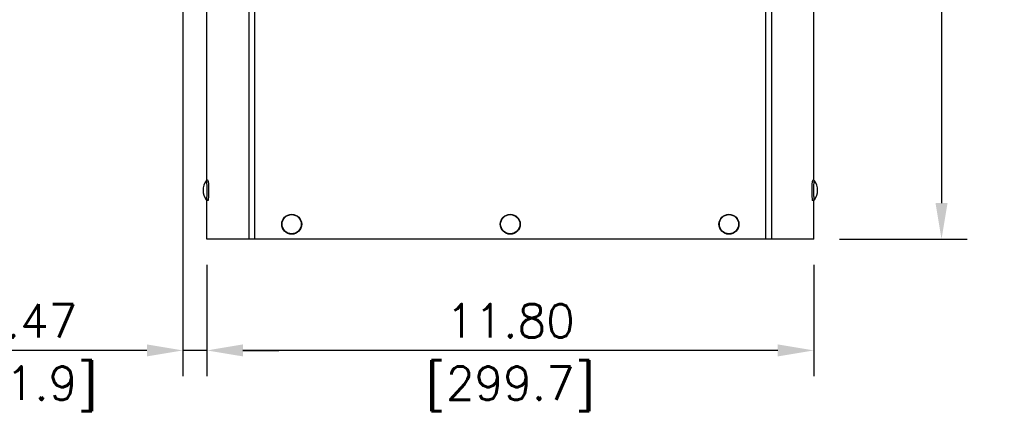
# Model space of a CAD drawing. Header units: inches. Extents: x -1 to 102, y 3 to 82.
# Tile 3 of 19: x 17.91 to 37.05, y 34.41 to 42.05. Entities that reach past the tile are written whole.
import ezdxf

# ---------------------------------------------------------------- set-up
doc = ezdxf.new("R2010")
doc.units = ezdxf.units.IN
doc.header["$LTSCALE"] = 12
doc.header["$MEASUREMENT"] = 0
doc.header["$PDSIZE"] = -1
doc.linetypes.add('SLD-Solid', pattern=[0])
doc.layers.add('DIMENSIONS', color=140, linetype='SLD-Solid', lineweight=25)
doc.layers.add('DIMENSIONS @ 1', color=140, linetype='SLD-Solid', lineweight=25)
doc.styles.add('ROMANS', font='romans.shx')
doc.dimstyles.new('FSTD1', dxfattribs={"dimtxt": 0.65, "dimasz": 0.7, "dimexe": 0.5, "dimexo": 0.5, "dimgap": 0.25, "dimtad": 1, "dimzin": 1, "dimdsep": 46, "dimtxsty": 'ROMANS', "dimcen": 0.5, "dimadec": 0, "dimazin": 0, "dimtfac": 1, "dimtmove": 0, "dimatfit": 3, "dimfxl": 0, "dimtolj": 1, "dimarcsym": 0})

# ---------------------------------------------------------------- blocks, each defined once
blk = doc.blocks.new('*D101')
at = {"layer": 'Defpoints', "color": 0}
for p in [(33.234, 69.787), (33.348, 37.788), (35.832, 37.788)]:
    blk.add_point(p, dxfattribs=at)
at = {"layer": 'DIMENSIONS', "color": 0, "lineweight": -2}
for p, q in [((33.734, 69.787), (36.332, 69.787)), ((35.832, 69.087), (35.832, 38.488)), ((33.848, 37.788), (36.332, 37.788))]:
    blk.add_line(p, q, dxfattribs=at)
at = {"layer": 'DIMENSIONS', "color": 0}
for points in [[(35.715, 69.087), (35.949, 69.087), (35.832, 69.787)], [(35.715, 38.488), (35.949, 38.488), (35.832, 37.788)]]:
    blk.add_solid(points, dxfattribs=at)
at = {"layer": 'DIMENSIONS', "color": 0, "char_height": 0.65, "attachment_point": 5, "rotation": 90, "style": 'ROMANS'}
for s, insert in [('\\A1;[812.8]', (36.577, 53.787)), ('\\A1;32.00', (35.257, 53.787))]:
    blk.add_mtext(s, dxfattribs=dict(at, insert=insert))
blk = doc.blocks.new('*D102')
at = {"layer": 'Defpoints', "color": 0}
for p in [(21.548, 37.788), (33.348, 37.788), (21.548, 35.627)]:
    blk.add_point(p, dxfattribs=at)
at = {"layer": 'DIMENSIONS', "color": 0, "lineweight": -2}
for p, q in [((21.548, 37.288), (21.548, 35.127)), ((33.348, 37.288), (33.348, 35.127)), ((32.648, 35.627), (22.248, 35.627))]:
    blk.add_line(p, q, dxfattribs=at)
at = {"layer": 'DIMENSIONS', "color": 0}
for points in [[(22.248, 35.744), (22.248, 35.511), (21.548, 35.627)], [(32.648, 35.744), (32.648, 35.511), (33.348, 35.627)]]:
    blk.add_solid(points, dxfattribs=at)
at = {"layer": 'DIMENSIONS', "color": 0, "char_height": 0.65, "attachment_point": 5, "style": 'ROMANS'}
for s, insert in [('\\A1;11.80', (27.448, 36.202)), ('\\A1;[299.7]', (27.448, 34.882))]:
    blk.add_mtext(s, dxfattribs=dict(at, insert=insert))
blk = doc.blocks.new('*D103')
at = {"layer": 'Defpoints', "color": 0}
for p in [(21.081, 43.208), (21.548, 37.788), (21.081, 35.627)]:
    blk.add_point(p, dxfattribs=at)
at = {"layer": 'DIMENSIONS', "color": 0, "lineweight": -2}
for p, q in [((21.081, 42.708), (21.081, 35.127)), ((21.548, 37.288), (21.548, 35.127)), ((20.381, 35.627), (16.426, 35.627)), ((21.548, 35.627), (21.081, 35.627)), ((22.248, 35.627), (22.948, 35.627))]:
    blk.add_line(p, q, dxfattribs=at)
at = {"layer": 'DIMENSIONS', "color": 0}
for points in [[(20.381, 35.744), (20.381, 35.511), (21.081, 35.627)], [(22.248, 35.744), (22.248, 35.511), (21.548, 35.627)]]:
    blk.add_solid(points, dxfattribs=at)
at = {"layer": 'DIMENSIONS', "color": 0, "char_height": 0.65, "attachment_point": 5, "style": 'ROMANS'}
for s, insert in [('\\A1;0.47', (18.053, 36.202)), ('\\A1;[11.9]', (18.053, 34.882))]:
    blk.add_mtext(s, dxfattribs=dict(at, insert=insert))

msp = doc.modelspace()

# ---------------------------------------------------------------- linework, layer by layer
for p, q in [((22.366, 37.788), (22.366, 67.343)), ((22.482, 37.788), (22.482, 67.343)), ((32.414, 37.788), (32.414, 67.343)), ((32.53, 37.788), (32.53, 67.343)), ((21.548, 38.931), (21.548, 43.107)), ((33.348, 38.931), (33.348, 42.544)), ((21.548, 37.788), (21.548, 38.544)), ((33.348, 37.788), (33.348, 38.544)), ((22.366, 37.788), (21.548, 37.788)), ((22.482, 37.788), (22.366, 37.788)), ((32.414, 37.788), (22.482, 37.788)), ((32.53, 37.788), (32.414, 37.788)), ((33.348, 37.788), (32.53, 37.788))]:
    msp.add_line(p, q)
for centre, radius in [((23.196, 38.078), 0.194), ((23.196, 38.078), 0.187), ((27.446, 38.078), 0.194), ((27.446, 38.078), 0.187), ((31.699, 38.078), 0.194), ((31.699, 38.078), 0.187)]:
    msp.add_circle(centre, radius)
for centre, start, end in [((21.775, 38.738), 142.2875, 217.7125), ((33.12, 38.738), 0, 37.7125), ((33.12, 38.738), 322.2875, 0)]:
    msp.add_arc(centre, 0.303, start, end)
for points, knots in [([(21.576, 38.909), (21.576, 38.912), (21.574, 38.917), (21.571, 38.924), (21.563, 38.93), (21.552, 38.933), (21.543, 38.93), (21.537, 38.926), (21.536, 38.923), (21.535, 38.922)], [0, 0, 0, 0, 0.218943, 0.408179, 0.559699, 0.688008, 0.81698, 0.92784, 1, 1, 1, 1]), ([(33.354, 38.928), (33.352, 38.929), (33.349, 38.932), (33.339, 38.932), (33.331, 38.929), (33.325, 38.924), (33.322, 38.918), (33.318, 38.909), (33.315, 38.894), (33.312, 38.868), (33.31, 38.835), (33.308, 38.796), (33.308, 38.761), (33.308, 38.743), (33.308, 38.738)], [0, 0, 0, 0, 0.025143, 0.064525, 0.102351, 0.13672, 0.177435, 0.249003, 0.383927, 0.521608, 0.666588, 0.808744, 0.950025, 1, 1, 1, 1]), ([(33.308, 38.738), (33.308, 38.729), (33.308, 38.709), (33.308, 38.673), (33.31, 38.635), (33.313, 38.602), (33.316, 38.577), (33.319, 38.563), (33.324, 38.553), (33.332, 38.546), (33.342, 38.542), (33.348, 38.544), (33.351, 38.545)], [0, 0, 0, 0, 0.074671, 0.217607, 0.360998, 0.505, 0.650614, 0.802051, 0.874142, 0.917814, 0.958192, 1, 1, 1, 1]), ([(21.532, 38.557), (21.532, 38.557), (21.533, 38.555), (21.536, 38.55), (21.545, 38.544), (21.556, 38.543), (21.564, 38.546), (21.57, 38.551), (21.573, 38.557), (21.575, 38.56), (21.575, 38.562)], [0, 0, 0, 0, 0.007181, 0.192217, 0.33361, 0.462118, 0.586219, 0.698022, 0.82918, 1, 1, 1, 1])]:
    msp.add_open_spline(points, degree=3, knots=knots)
for points, weights in [([(21.537, 38.924), (21.536, 38.924), (21.535, 38.923)], [1, 0.998101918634, 1]), ([(33.359, 38.924), (33.359, 38.924), (33.358, 38.924)], [1, 0.999607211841, 1]), ([(33.36, 38.923), (33.36, 38.924), (33.359, 38.924)], [1, 0.99960545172, 1]), ([(21.569, 38.55), (21.576, 38.504), (21.58, 38.586)], [1, 0.722143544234, 1]), ([(33.316, 38.581), (33.32, 38.507), (33.327, 38.549)], [1, 0.744777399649, 1]), ([(33.359, 38.551), (33.36, 38.551), (33.36, 38.552)], [1, 0.999192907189, 1])]:
    msp.add_rational_spline(points, weights, degree=2)
for points, weights in [([(21.535, 38.552), (21.552, 38.53), (21.553, 38.727), (21.554, 38.924), (21.537, 38.924)], [1, 0.68698930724, 1, 0.68698930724, 1]), ([(21.576, 38.569), (21.588, 38.602), (21.588, 38.733), (21.588, 38.864), (21.577, 38.904)], [1, 0.798396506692, 1, 0.798396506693, 1]), ([(33.358, 38.924), (33.342, 38.924), (33.342, 38.735), (33.342, 38.545), (33.359, 38.551)], [1, 0.70144831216, 1, 0.701448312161, 1])]:
    msp.add_rational_spline(points, weights, degree=2, knots=[0, 0, 0, 0.5, 0.5, 1, 1, 1])

# ---------------------------------------------------------------- dimensions: what is measured, and where the dimension line sits
at = {"layer": 'DIMENSIONS @ 1'}
dim = msp.add_linear_dim(base=(35.832, 37.788), p1=(33.234, 69.787), p2=(33.348, 37.788), angle=90, dimstyle='FSTD1', override={"dimscale": 1, "dimpost": '\\X', "dimtix": 0, "dimtofl": 1, "dimtmove": 0, "dimatfit": 3}, dxfattribs=at)
dim.commit()
dim.dimension.update_dxf_attribs({"geometry": '*D101', "text_midpoint": (35.832, 53.787)})
for base, p1, p2, picture, middle in [((21.081, 35.627), (21.548, 37.788), (21.081, 43.208), '*D103', (18.053, 35.627)), ((21.548, 35.627), (33.348, 37.788), (21.548, 37.788), '*D102', (27.448, 35.627))]:
    dim = msp.add_linear_dim(base=base, p1=p1, p2=p2, dimstyle='FSTD1', override={"dimscale": 1, "dimpost": '\\X', "dimtix": 0, "dimtofl": 1, "dimtmove": 0, "dimatfit": 3}, dxfattribs=at)
    dim.commit()
    dim.dimension.update_dxf_attribs({"geometry": picture, "text_midpoint": middle})

doc.saveas('drawing.dxf')
